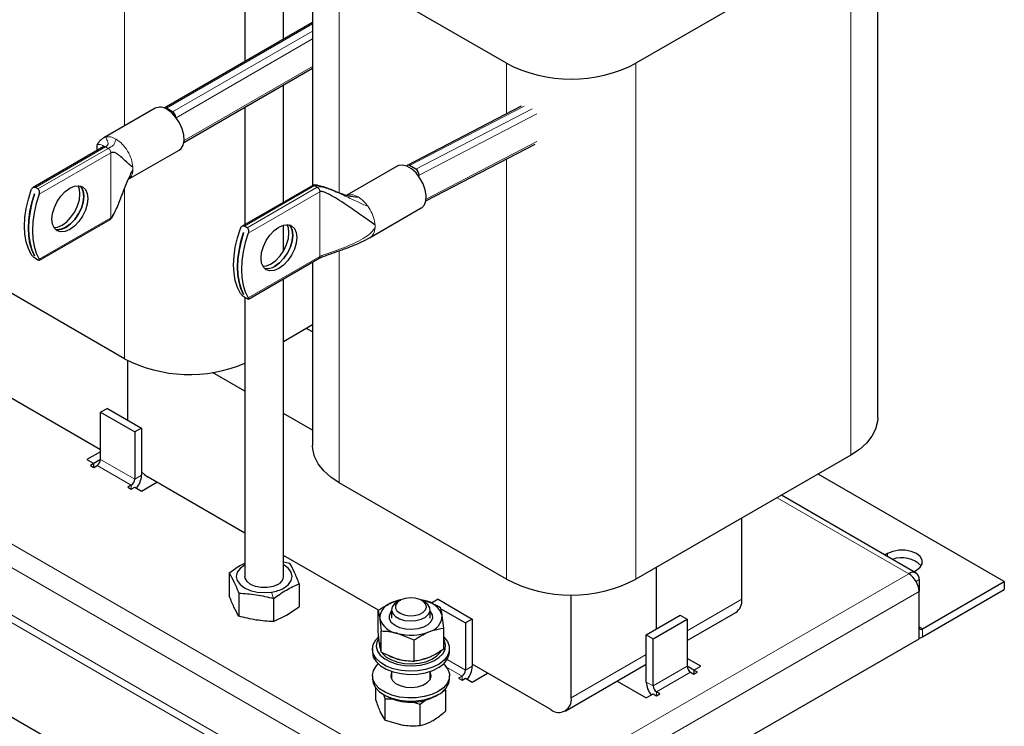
# Model space of a CAD drawing. Header units: millimetres. Extents: x 5 to 418, y 2 to 292.
# Tile 8 of 14: x 250 to 305, y 60 to 99. Entities that reach past the tile are written whole.
import ezdxf

# ---------------------------------------------------------------- set-up
doc = ezdxf.new("R2010")
doc.units = ezdxf.units.MM

msp = doc.modelspace()

# ---------------------------------------------------------------- linework, layer by layer
at = {"color": 7, "linetype": 'Continuous', "lineweight": 25}
for p, q in [((262.8968, 110.7597), (262.8968, 96.5143)), ((265.0301, 97.7459), (265.0301, 109.5282)), ((297.8801, 76.8057), (297.8801, 105.3302)), ((266.6278, 103.8062), (266.6278, 89.6398)), ((296.3961, 103.262), (284.5167, 96.4041)), ((277.3514, 96.4041), (268.1118, 101.738)), ((266.6278, 98.6682), (258.4206, 93.9303)), ((259.5168, 92.0312), (266.6278, 96.1363)), ((265.0301, 88.7174), (265.0301, 95.214)), ((257.9227, 93.9164), (255.0942, 92.2836)), ((258.8912, 93.7199), (258.5518, 93.9158)), ((262.8968, 93.9824), (262.8968, 87.4859)), ((278.1657, 94.0352), (271.869, 90.7619)), ((255.0867, 91.7961), (251.1802, 89.5409)), ((256.4275, 89.9742), (259.2559, 91.607)), ((272.8987, 88.7977), (278.9466, 91.9416)), ((271.3106, 90.7144), (268.5317, 89.1102)), ((271.8437, 90.7432), (271.807, 90.7101)), ((272.3407, 90.5523), (272.0013, 90.7482)), ((251.4513, 89.4614), (251.3067, 89.5448)), ((266.6455, 89.65), (262.7387, 87.3946)), ((251.2631, 89.1869), (251.265, 89.1858)), ((269.8154, 86.7721), (272.6438, 88.405)), ((251.5289, 85.5176), (255.4357, 87.773)), ((263.0101, 87.3152), (262.8655, 87.3987)), ((265.0301, 86.0355), (265.0301, 87.459)), ((262.8219, 87.0407), (262.8238, 87.0397)), ((251.2641, 85.7688), (251.2631, 85.7683)), ((251.265, 85.7672), (251.2631, 85.7683)), ((251.3067, 85.6254), (251.4513, 85.542)), ((263.088, 83.3717), (266.9945, 85.6269)), ((266.9662, 85.6178), (266.9944, 85.6271)), ((256.2324, 80.0713), (246.9929, 85.4052)), ((266.6278, 85.4152), (266.6278, 75.2817)), ((265.0301, 68.0304), (265.0301, 84.4929)), ((262.8229, 83.6227), (262.8219, 83.6222)), ((262.8238, 83.6211), (262.8219, 83.6222)), ((262.8655, 83.4793), (263.0101, 83.3958)), ((262.8968, 83.4612), (262.8968, 68.0304)), ((266.6278, 81.936), (265.0301, 81.0137)), ((266.6278, 81.5588), (266.3012, 81.7474)), ((254.9125, 75.0404), (244.2883, 81.1736)), ((256.421, 76.6737), (256.421, 79.9679)), ((270.9403, 48.1528), (217.3887, 79.0675)), ((262.8968, 78.27), (261.0959, 79.3096)), ((255.2896, 77.3268), (254.9125, 77.1091)), ((255.2896, 77.3268), (257.1753, 76.2383)), ((254.9125, 74.4962), (254.9125, 77.1091)), ((254.9125, 77.1091), (256.7981, 76.0206)), ((266.6278, 76.1161), (265.0301, 77.0384)), ((257.1753, 76.2383), (256.7981, 76.0206)), ((257.1753, 76.2383), (257.1753, 73.6253)), ((256.7981, 76.0206), (256.7981, 73.4076)), ((254.9125, 74.9316), (254.1583, 74.4961)), ((296.3961, 74.7375), (284.5167, 67.8796)), ((254.1583, 74.4961), (254.5354, 74.2784)), ((254.5354, 74.2784), (254.3468, 74.1696)), ((254.3468, 74.1696), (254.5354, 74.0607)), ((254.9125, 74.4961), (254.5354, 74.2784)), ((254.5354, 74.0607), (254.5354, 74.2784)), ((254.5354, 74.0607), (254.724, 74.1696)), ((262.8968, 70.4312), (257.5524, 73.5165)), ((304.8814, 67.7466), (294.5838, 73.6913)), ((256.6096, 73.081), (256.421, 72.9722)), ((256.421, 72.9722), (256.6096, 72.8633)), ((256.6096, 72.8633), (256.7981, 72.9722)), ((256.7981, 72.9722), (257.1753, 72.7545)), ((257.1753, 72.7545), (258.0238, 73.2443)), ((277.3514, 67.8796), (268.1118, 73.2135)), ((300.0016, 68.2222), (292.5559, 72.5205)), ((290.3621, 66.7677), (290.3621, 71.2541)), ((270.2825, 66.1675), (265.0301, 69.1996)), ((298.4232, 69.2978), (298.2808, 69.2156)), ((265.3787, 68.7479), (265.0301, 68.823)), ((262.0302, 68.23), (262.0302, 66.9483)), ((285.6481, 65.1351), (285.6481, 68.5328)), ((299.8836, 68.2903), (300.0259, 68.3725)), ((265.8968, 67.6319), (265.8968, 66.3502)), ((300.1673, 67.8559), (300.1673, 67.2028)), ((300.3559, 65.1341), (304.8814, 67.7466)), ((304.8814, 67.7466), (304.8814, 67.3111)), ((262.5482, 67.1139), (262.5482, 65.8323)), ((280.934, 61.325), (280.934, 67.023)), ((300.1673, 64.5899), (300.1673, 67.2028)), ((300.3559, 64.6986), (304.8814, 67.3111)), ((264.4815, 66.8149), (264.4815, 65.5332)), ((271.4619, 66.7066), (271.3173, 66.6231)), ((272.8056, 66.6951), (272.6233, 66.7372)), ((272.6688, 66.7129), (272.8056, 66.6951)), ((272.826, 66.6231), (272.6814, 66.7066)), ((273.5801, 66.7679), (273.203, 66.5502)), ((273.5801, 66.7679), (275.4658, 65.6794)), ((264.4815, 65.5332), (265.1891, 65.8831)), ((265.1891, 65.8831), (265.8968, 66.3502)), ((270.2585, 64.989), (270.2585, 66.1515)), ((270.2585, 66.1515), (270.3448, 65.7023)), ((271.005, 66.1877), (271.005, 65.7264)), ((273.1383, 65.7264), (273.1383, 66.1877)), ((273.7272, 66.2476), (275.0886, 65.4617)), ((273.8848, 65.1729), (273.7985, 65.8749)), ((285.0824, 64.8086), (286.968, 65.8971)), ((286.968, 65.8971), (287.3451, 65.6794)), ((287.3451, 64.4848), (290.0307, 66.0351)), ((275.4658, 65.6794), (275.0886, 65.4617)), ((275.0886, 65.4617), (275.0886, 62.8488)), ((275.4658, 65.6794), (275.4658, 63.0665)), ((285.4595, 64.5909), (287.3451, 65.6794)), ((287.3451, 65.6794), (287.3451, 63.0665)), ((270.4311, 63.8378), (270.4311, 65.0003)), ((272.2442, 64.5111), (271.3377, 64.8821)), ((273.8848, 64.0104), (273.8848, 65.1729)), ((285.0824, 62.1956), (285.0824, 64.8086)), ((285.0824, 64.8086), (285.4595, 64.5909)), ((270.3383, 64.3733), (270.3383, 64.1991)), ((270.3383, 64.3733), (270.3448, 64.287)), ((270.4311, 63.8378), (270.3448, 64.287)), ((272.2442, 63.3486), (272.2442, 64.5111)), ((276.7857, 51.0919), (300.1673, 64.5899)), ((285.4595, 61.9779), (285.4595, 64.5909)), ((269.9383, 64.0249), (269.9383, 63.8507)), ((270.3383, 64.1991), (270.3652, 64.0235)), ((270.4311, 63.8378), (271.3377, 63.4668)), ((274.205, 63.8507), (274.205, 64.0249)), ((279.8027, 60.6716), (275.4658, 63.1753)), ((280.6026, 60.5924), (285.0824, 63.1786)), ((288.0994, 63.0664), (287.3451, 63.5019)), ((271.005, 62.7841), (271.005, 62.3471)), ((273.1383, 62.3471), (273.1383, 62.7841)), ((275.4658, 62.1956), (276.3143, 62.6854)), ((287.7223, 62.8487), (287.3451, 63.0664)), ((287.5337, 62.7399), (287.7223, 62.631)), ((287.7223, 62.8487), (288.0994, 63.0664)), ((287.9108, 62.7399), (287.7223, 62.8487)), ((287.7223, 62.8487), (287.7223, 62.631)), ((287.7223, 62.631), (287.9108, 62.7399)), ((269.9383, 62.5442), (269.9383, 62.37)), ((271.005, 62.393), (270.9931, 62.37)), ((273.1502, 62.37), (273.1383, 62.393)), ((274.205, 62.37), (274.205, 62.5442)), ((274.9001, 62.5222), (274.7115, 62.4133)), ((274.7115, 62.4133), (274.9001, 62.3045)), ((274.9001, 62.3045), (275.0886, 62.4133)), ((275.0886, 62.4133), (275.4658, 62.1956)), ((283.4768, 62.2517), (285.0824, 61.3248)), ((270.1384, 61.206), (270.1384, 61.8493)), ((274.0049, 60.6079), (274.0049, 61.7704)), ((285.0824, 61.3248), (285.4595, 61.5425)), ((285.4595, 61.5425), (285.6481, 61.4336)), ((285.8366, 61.5425), (285.6481, 61.6513)), ((285.6481, 61.4336), (285.8366, 61.5425)), ((270.5629, 61.4993), (270.7138, 61.4122)), ((270.5645, 61.4984), (270.6564, 61.2524)), ((270.6564, 60.0899), (270.6564, 61.2524)), ((271.1407, 61.2453), (270.6564, 61.2524)), ((272.5897, 60.9534), (272.098, 61.0937)), ((272.92, 61.2173), (272.5897, 60.9534)), ((273.4295, 61.4122), (273.5804, 61.4993)), ((270.6564, 60.0899), (270.3974, 60.5215)), ((272.5897, 59.7908), (272.5897, 60.9534)), ((270.6564, 60.0899), (271.623, 59.814))]:
    msp.add_line(p, q, dxfattribs=at)
at = {"color": 7, "linetype": 'Continuous', "lineweight": 18}
for p, q in [((256.2324, 92.9407), (256.2324, 103.304)), ((296.3961, 74.7375), (296.3961, 103.262)), ((268.1118, 89.2545), (268.1118, 101.738)), ((258.5518, 93.9158), (266.6278, 98.578)), ((258.8912, 93.7199), (266.6278, 98.1862)), ((259.0878, 93.398), (266.6278, 97.7507)), ((277.3514, 93.6119), (277.3514, 96.4041)), ((284.5167, 67.8796), (284.5167, 96.4041)), ((259.5288, 92.1283), (266.6278, 96.2265)), ((272.0013, 90.7482), (278.3253, 94.0357)), ((272.3407, 90.5523), (278.7675, 93.8932)), ((272.5199, 90.2205), (279.0296, 93.6045)), ((255.0917, 92.2822), (255.2067, 92.3296)), ((272.9143, 88.8995), (279.0296, 92.0784)), ((251.3067, 89.5448), (255.1889, 91.786)), ((255.3335, 91.7025), (251.4513, 89.4614)), ((255.115, 91.8052), (255.0868, 91.7959)), ((255.3335, 91.7025), (255.1889, 91.786)), ((255.478, 91.4521), (251.517, 89.1654)), ((255.478, 87.8666), (255.478, 91.4521)), ((277.3514, 67.8796), (277.3514, 91.1123)), ((272.5166, 90.1412), (272.5199, 90.2205)), ((256.2324, 80.0713), (256.2324, 89.4624)), ((262.8655, 87.3987), (266.7477, 89.6398)), ((266.8923, 89.5564), (263.0101, 87.3152)), ((267.0369, 89.306), (263.0758, 87.0193)), ((266.8923, 89.5564), (266.7477, 89.6398)), ((267.0369, 85.7205), (267.0369, 89.306)), ((269.7029, 88.4878), (269.8179, 88.3076)), ((251.517, 85.5799), (255.478, 87.8666)), ((268.1118, 73.2135), (268.1118, 86.0365)), ((276.22, 54.6846), (222.6684, 85.5993)), ((263.0758, 83.4338), (267.0369, 85.7205)), ((275.6543, 53.7048), (222.1028, 84.6195)), ((275.4658, 50.7653), (221.9142, 81.68)), ((275.6543, 51.0919), (222.1028, 82.0066)), ((254.724, 74.1696), (256.6096, 73.081)), ((256.7981, 73.4076), (254.9125, 74.4962)), ((256.7981, 73.4076), (257.1753, 73.6253)), ((256.6096, 73.081), (256.6096, 72.8633)), ((299.6017, 68.1826), (292.3216, 72.3853)), ((298.4232, 69.1334), (298.4232, 69.2978)), ((276.22, 54.6846), (299.6017, 68.1826)), ((300.1673, 67.8559), (300.0017, 67.7603)), ((264.3638, 67.168), (264.4815, 66.8149)), ((276.7857, 53.7048), (300.1673, 67.2028)), ((287.3451, 65.026), (290.3621, 66.7677)), ((300.3559, 65.1341), (300.1673, 65.243)), ((300.3559, 65.1341), (300.3559, 64.6986)), ((280.934, 61.325), (285.0824, 63.7198)), ((275.0886, 62.8488), (274.078, 63.4322)), ((274.0405, 63.0184), (274.9001, 62.5222)), ((275.0886, 62.8488), (275.4658, 63.0665)), ((287.3451, 63.0665), (285.4595, 61.9779)), ((285.6481, 61.6513), (287.5337, 62.7399)), ((274.9001, 62.5222), (274.9001, 62.3045)), ((285.4595, 61.9779), (285.0824, 62.1956)), ((285.6481, 61.6513), (285.6481, 61.4336))]:
    msp.add_line(p, q, dxfattribs=at)
at = {"color": 7, "linetype": 'Continuous', "lineweight": 25, "flags": 128}
for points in [[(259.2559, 91.607), (259.3595, 91.6892), (259.4777, 91.8843), (259.5299, 92.1444), (259.5124, 92.4503), (259.4264, 92.7793), (259.2783, 93.107), (259.0792, 93.4091), (258.8437, 93.6632), (258.5893, 93.8504)], [(272.6438, 88.405), (272.6662, 88.4188), (272.8143, 88.5756), (272.9003, 88.8053), (272.9178, 89.091), (272.8655, 89.4114), (272.7474, 89.7429), (272.5722, 90.0607), (272.3528, 90.3414), (272.1056, 90.5642), (271.8488, 90.7124), (271.6016, 90.7751), (271.3822, 90.7477), (271.3106, 90.7144)], [(251.0833, 85.8303), (250.9206, 86.162), (250.8027, 86.5388), (250.7313, 86.9555), (250.7074, 87.4061), (250.7313, 87.8843), (250.8027, 88.3834), (250.9206, 88.8963), (251.0833, 89.4158)], [(253.2153, 89.4963), (253.4715, 89.6052), (253.7103, 89.6288), (253.9153, 89.5655), (254.0726, 89.4196), (254.1715, 89.201), (254.2052, 88.9246), (254.1715, 88.6092), (254.0726, 88.2764), (253.9153, 87.9489), (253.7103, 87.6488), (253.4715, 87.3968), (253.2153, 87.2099), (252.9591, 87.101), (252.7203, 87.0774), (252.5153, 87.1407), (252.358, 87.2866), (252.2591, 87.5052), (252.2253, 87.7816), (252.2591, 88.097), (252.358, 88.4298), (252.5153, 88.7573), (252.7203, 89.0574), (252.9591, 89.3094), (253.2153, 89.4963)], [(252.3436, 87.3254), (252.5254, 87.3513), (252.7816, 87.4603), (253.0378, 87.6472), (253.2766, 87.8992), (253.4816, 88.1992), (253.6389, 88.5268), (253.7378, 88.8596), (253.7715, 89.1749), (253.7378, 89.4513), (253.6639, 89.6311)], [(253.7978, 89.6137), (253.8548, 89.5453), (253.9537, 89.3267), (253.9874, 89.0503), (253.9537, 88.735), (253.8548, 88.4022), (253.6975, 88.0746), (253.4925, 87.7746), (253.2537, 87.5225), (252.9975, 87.3357), (252.7413, 87.2267), (252.5025, 87.2031), (252.415, 87.2183)], [(252.4158, 87.2175), (252.5044, 87.202), (252.7432, 87.2256), (252.9994, 87.3346), (253.2556, 87.5214), (253.4943, 87.7735), (253.6994, 88.0735), (253.8567, 88.4011), (253.9556, 88.7339), (253.9893, 89.0492), (253.9556, 89.3256), (253.8567, 89.5442), (253.7989, 89.6134)], [(251.2631, 85.7683), (251.1159, 86.0912), (251.0093, 86.4542), (250.9449, 86.8526), (250.9233, 87.2814), (250.9449, 87.7351), (251.0093, 88.208), (251.1159, 88.6939), (251.2631, 89.1869)], [(251.265, 89.1858), (251.1177, 88.6929), (251.0112, 88.2069), (250.9468, 87.734), (250.9252, 87.2803), (250.9468, 86.8516), (251.0112, 86.4531), (251.1177, 86.0901), (251.265, 85.7672)], [(251.517, 89.1654), (251.3543, 88.6459), (251.2364, 88.133), (251.165, 87.6339), (251.1411, 87.1557), (251.165, 86.7051), (251.2364, 86.2884), (251.3543, 85.9116), (251.517, 85.5799)], [(262.6421, 83.6842), (262.4794, 84.0159), (262.3615, 84.3927), (262.2902, 84.8093), (262.2662, 85.2599), (262.2902, 85.7382), (262.3615, 86.2372), (262.4794, 86.7502), (262.6421, 87.2697)], [(264.7741, 85.0638), (264.5179, 84.9549), (264.2791, 84.9312), (264.0741, 84.9945), (263.9168, 85.1405), (263.8179, 85.3591), (263.7842, 85.6355), (263.8179, 85.9508), (263.9168, 86.2836), (264.0741, 86.6112), (264.2791, 86.9112), (264.5179, 87.1633), (264.7741, 87.3501), (265.0303, 87.4591), (265.2691, 87.4827), (265.4741, 87.4194), (265.6314, 87.2735), (265.7303, 87.0549), (265.7641, 86.7785), (265.7303, 86.4631), (265.6314, 86.1303), (265.4741, 85.8027), (265.2691, 85.5027), (265.0303, 85.2507), (264.7741, 85.0638)], [(264.3404, 85.3142), (264.5966, 85.5011), (264.8354, 85.7531), (265.0404, 86.0531), (265.1977, 86.3807), (265.2966, 86.7135), (265.3304, 87.0288), (265.2966, 87.3052), (265.2228, 87.485)], [(265.3566, 87.4676), (265.4136, 87.3992), (265.5125, 87.1806), (265.5463, 86.9042), (265.5125, 86.5888), (265.4136, 86.256), (265.2563, 85.9285), (265.0513, 85.6284), (264.8125, 85.3764), (264.5563, 85.1895)], [(264.5582, 85.1885), (264.8144, 85.3753), (265.0532, 85.6274), (265.2582, 85.9274), (265.4155, 86.255), (265.5144, 86.5878), (265.5482, 86.9031), (265.5144, 87.1795), (265.4155, 87.3981), (265.3577, 87.4673)], [(262.8219, 83.6222), (262.6747, 83.9451), (262.5682, 84.3081), (262.5037, 84.7065), (262.4821, 85.1353), (262.5037, 85.589), (262.5682, 86.0618), (262.6747, 86.5478), (262.8219, 87.0407)], [(262.8238, 87.0397), (262.6766, 86.5467), (262.5701, 86.0608), (262.5056, 85.5879), (262.484, 85.1342), (262.5056, 84.7054), (262.5701, 84.307), (262.6766, 83.944), (262.8238, 83.6211)], [(263.0758, 87.0193), (262.9131, 86.4998), (262.7952, 85.9869), (262.7238, 85.4878), (262.6999, 85.0096), (262.7238, 84.559), (262.7952, 84.1423), (262.9131, 83.7655), (263.0758, 83.4338)], [(263.8918, 85.1793), (264.0842, 85.2052), (264.3404, 85.3142)], [(297.8801, 76.8057), (297.8672, 76.597), (297.7643, 76.184), (297.5606, 75.7835), (297.2603, 75.4039), (296.8695, 75.0529), (296.3961, 74.7375)], [(268.1118, 73.2135), (267.6384, 73.5289), (267.2476, 73.88), (266.9473, 74.2596), (266.7436, 74.66), (266.6408, 75.0731), (266.6278, 75.2817)], [(257.1753, 73.8089), (257.3317, 73.669), (257.5524, 73.5165)], [(300.0259, 68.3725), (300.2343, 68.5381), (300.3439, 68.7328), (300.3439, 68.9375), (300.2343, 69.1322), (300.0259, 69.2978), (299.7391, 69.4181), (299.4018, 69.4814), (299.0472, 69.4814), (298.71, 69.4181), (298.4232, 69.2978)], [(262.8968, 68.677), (262.8698, 68.6618), (262.624, 68.4769), (262.4695, 68.2615), (262.4168, 68.0304), (262.4695, 67.7993), (262.624, 67.584), (262.8698, 67.3991), (263.1901, 67.2572), (263.5632, 67.168), (263.9635, 67.1376), (264.3638, 67.168)], [(265.0571, 67.3991), (265.3029, 67.584), (265.4574, 67.7993), (265.5101, 68.0304), (265.4574, 68.2615), (265.3029, 68.4769), (265.0571, 68.6618), (265.0301, 68.677)], [(264.7177, 67.595), (264.4477, 67.4818), (264.1303, 67.4222), (263.7966, 67.4222), (263.4792, 67.4818), (263.2092, 67.595), (263.0131, 67.7509), (262.9099, 67.9341), (262.8968, 68.0304)], [(271.3173, 66.6231), (271.1663, 66.5134), (271.0403, 66.3448), (271.0059, 66.1624), (271.0662, 65.9822), (271.2158, 65.8202), (271.4415, 65.6909), (271.7232, 65.6057), (272.0358, 65.5723), (272.3516, 65.5936), (272.6426, 65.6676), (272.8828, 65.7878), (273.0509, 65.9436), (273.132, 66.1211), (273.1189, 66.3045), (273.0128, 66.4775), (272.826, 66.6231)], [(271.5068, 66.7307), (271.3259, 66.6045), (271.2258, 66.4512), (271.2174, 66.2874), (271.3016, 66.131), (271.4692, 65.9987), (271.7021, 65.9051), (271.975, 65.8602), (272.2584, 65.8689), (272.5216, 65.9302), (272.736, 66.0375), (272.8784, 66.1792), (272.9334, 66.34), (272.895, 66.5023), (272.7674, 66.6487), (272.5644, 66.7631), (272.308, 66.8334), (272.026, 66.8517), (271.7489, 66.8163), (271.5068, 66.7307)], [(273.1383, 66.1044), (273.1419, 66.1002), (273.2507, 65.9135), (273.2639, 65.7167), (273.1805, 65.5257), (273.0073, 65.356), (272.7583, 65.2214), (272.4537, 65.1327), (272.1181, 65.0971), (271.7787, 65.1176), (271.4631, 65.1924), (271.1968, 65.3155), (271.0013, 65.477), (270.8926, 65.6637), (270.8794, 65.8605), (270.9628, 66.0515), (271.005, 66.1044)], [(273.8848, 64.6738), (273.8873, 64.6715), (274.0856, 64.4311), (274.1898, 64.1716), (274.1949, 63.9053), (274.1007, 63.6446), (273.9117, 63.4017), (273.6366, 63.1879), (273.2884, 63.0133), (272.8832, 62.8859), (272.4401, 62.8118), (271.9798, 62.7945), (271.5238, 62.8346), (271.0934, 62.9305), (270.7087, 63.0774), (270.3878, 63.2687), (270.1455, 63.4954), (269.9934, 63.7468), (269.9384, 64.0112), (269.9832, 64.2762), (270.1256, 64.5295), (270.2925, 64.7045)], [(270.2817, 64.6001), (270.1835, 64.4001), (270.1533, 64.1525), (270.2194, 63.9072), (270.3783, 63.6766), (270.6222, 63.4722), (270.9387, 63.3042), (271.3121, 63.1811), (271.7235, 63.1091), (272.1524, 63.0917), (272.5772, 63.1298), (272.9767, 63.2216), (273.3308, 63.3623), (273.6218, 63.5451), (273.835, 63.7606), (273.9598, 63.9981), (273.9899, 64.2457), (273.9239, 64.4909), (273.8848, 64.5636)], [(300.1673, 64.6271), (300.2455, 64.6475), (300.3559, 64.6986)], [(269.9383, 63.8507), (269.9384, 63.837), (269.9934, 63.5726), (270.1455, 63.3212), (270.3878, 63.0945), (270.7087, 62.9032), (271.0934, 62.7563), (271.5238, 62.6604), (271.9798, 62.6203), (272.4401, 62.6376), (272.8832, 62.7117), (273.2884, 62.8391), (273.6366, 63.0137), (273.9117, 63.2275), (274.1007, 63.4704), (274.1949, 63.7311), (274.205, 63.8507)], [(270.4733, 63.8119), (270.5007, 63.7762), (270.712, 63.5784), (270.9966, 63.4142), (271.3391, 63.2922), (271.7211, 63.2191), (272.1221, 63.1989), (272.5203, 63.2325), (272.8943, 63.3183), (273.224, 63.4516), (273.4915, 63.6251), (273.6825, 63.8296), (273.7365, 63.9206)], [(273.5801, 61.6734), (273.2206, 61.5065), (272.8073, 61.3882), (272.3596, 61.3239), (271.8985, 61.3167), (271.4455, 61.3669), (271.0217, 61.4722), (270.647, 61.6275), (270.339, 61.8257), (270.1119, 62.0576), (269.9765, 62.3121), (269.9391, 62.5776), (270.0014, 62.8414), (270.1604, 63.0914), (270.2631, 63.1975)], [(272.7617, 63.4553), (272.8943, 63.4925), (273.1786, 63.6033)], [(273.8801, 63.1975), (273.9287, 63.1503), (274.111, 62.9057), (274.1979, 62.6442), (274.1854, 62.378), (274.0741, 62.1195), (273.8691, 61.8809), (273.5801, 61.6734)], [(271.005, 62.7414), (270.9712, 62.6644), (270.9587, 62.4718), (271.0451, 62.2857), (271.2227, 62.1225), (271.4758, 61.9968), (271.7818, 61.9197), (272.1135, 61.8981), (272.4416, 61.9339), (272.7367, 62.024), (272.9728, 62.1603), (273.1288, 62.3307), (273.1909, 62.52), (273.1535, 62.7116), (273.1383, 62.7414)], [(269.9383, 62.37), (269.9765, 62.1379), (270.1119, 61.8834), (270.339, 61.6515), (270.647, 61.4533), (271.0217, 61.298), (271.4455, 61.1927), (271.8985, 61.1425), (272.3596, 61.1498), (272.8073, 61.214), (273.2206, 61.3323), (273.5801, 61.4992)]]:
    msp.add_lwpolyline(points, dxfattribs=at)
at = {"color": 7, "linetype": 'Continuous', "lineweight": 25}
for centre, radius, start, end in [((280.934, 103.2839), 7.7567, 242.49143, 297.50857), ((258.1994, 93.3125), 0.6644, 54.07057, 114.61897), ((258.4733, 93.8058), 0.1351, 54.50112, 112.95634), ((258.6676, 93.3723), 0.4133, 5.09612, 57.25301), ((271.9256, 90.6492), 0.1246, 52.58375, 131.31), ((272.1268, 90.2224), 0.3932, 359.72406, 57.0284), ((264.1273, 85.8143), 0.7579, 258.31497, 304.47708), ((264.1294, 85.8127), 0.7574, 258.20835, 304.48781), ((259.835, 87.0531), 7.8564, 242.70672, 292.93724), ((254.5031, 74.5148), 0.4098, 302.60548, 357.39452), ((255.9488, 73.6824), 1.2278, 321.08035, 357.33832), ((256.3887, 73.4263), 0.4098, 302.60548, 357.39452), ((299.2107, 67.5423), 1.5257, 44.80246, 109.82816), ((299.8225, 67.9119), 0.3494, 350.78596, 129.20329), ((298.9392, 67.1469), 1.2294, 2.60548, 57.39452), ((264.5137, 68.0712), 0.518, 293.19076, 355.4891), ((280.934, 74.7594), 7.7567, 242.49143, 297.50857), ((264.0843, 69.1621), 2.0136, 277.97733, 298.88884), ((271.2902, 65.6872), 0.9455, 102.92102, 179.08471), ((271.9795, 64.336), 2.4448, 100.83308, 111.61831), ((272.6409, 65.4847), 1.2216, 18.6293, 82.25237), ((289.601, 66.6708), 0.7672, 304.05635, 7.25583), ((272.8531, 65.89), 0.9455, 282.92102, 359.08471), ((271.5023, 66.0925), 1.2216, 198.6293, 262.25237), ((272.0668, 67.6123), 2.8259, 255.04675, 290.67462), ((300.2823, 65.2243), 0.1165, 170.78596, 309.20329), ((271.9781, 65.7671), 2.3879, 242.65645, 264.4876), ((274.6792, 62.8674), 0.4098, 302.60548, 357.39452), ((274.2393, 63.1235), 1.2278, 321.08035, 357.33832), ((287.7545, 63.0851), 0.4098, 182.60548, 237.39452), ((273.1542, 62.4644), 1.055, 293.81015, 354.86971), ((286.3088, 62.2526), 1.2278, 182.66168, 218.91965), ((285.8689, 61.9966), 0.4098, 182.60548, 237.39452), ((272.0716, 64.0088), 2.9302, 242.39293, 297.6017), ((280.2443, 61.2131), 0.6987, 230.79671, 9.21404)]:
    msp.add_arc(centre, radius, start, end, dxfattribs=at)
at = {"color": 7, "linetype": 'Continuous', "lineweight": 18}
for centre in [(255.4471, 90.5857), (268.835, 87.3837)]:
    msp.add_arc(centre, 1.2566, 356.88145, 3.11855, dxfattribs=at)
at = {"color": 7, "linetype": 'Continuous', "lineweight": 25}
for points, knots in [([(255.0811, 92.2757), (255.0312, 92.2432), (254.9358, 92.1809), (254.8344, 92.0716), (254.7753, 91.992), (254.7506, 91.9549), (254.7358, 91.9312), (254.7243, 91.9116), (254.7122, 91.8901), (254.7105, 91.8859), (254.7093, 91.8828)], [0, 0, 0, 0, 0.2900425, 0.5554444, 0.6645988, 0.7145202, 0.7635734, 0.8142082, 0.8690025, 1, 1, 1, 1]), ([(254.7093, 91.8826), (254.7085, 91.8794), (254.7067, 91.8711), (254.6992, 91.7943), (254.6948, 91.6941), (254.6982, 91.5956), (254.699, 91.5723)], [0, 0, 0, 0, 0.0371579, 0.0950539, 0.7857624, 1, 1, 1, 1]), ([(256.7018, 90.654), (256.6205, 90.7145), (256.439, 90.8495), (256.2193, 91.0686), (256.0128, 91.2589), (255.8356, 91.3933), (255.7127, 91.4603), (255.6144, 91.4815), (255.5484, 91.4831), (255.4997, 91.4616), (255.478, 91.4521)], [0, 0, 0, 0, 0.1790662, 0.39974, 0.6271622, 0.7639389, 0.8789062, 0.9277537, 0.9679085, 1, 1, 1, 1]), ([(255.478, 87.8666), (255.4976, 87.8815), (255.541, 87.9146), (255.6008, 87.9975), (255.702, 88.1655), (255.888, 88.5733), (256.129, 89.1945), (256.3908, 89.9041), (256.6055, 90.3273), (256.7018, 90.5173)], [0, 0, 0, 0, 0.0288273, 0.0641723, 0.1066839, 0.2327933, 0.5179774, 0.7836167, 1, 1, 1, 1]), ([(251.0833, 89.4158), (251.0947, 89.441), (251.1175, 89.4914), (251.174, 89.5427), (251.236, 89.5648), (251.2815, 89.5582), (251.3025, 89.547), (251.3067, 89.5448)], [0, 0, 0, 0, 0.2522024, 0.50481129, 0.74260605, 0.94891811, 1, 1, 1, 1]), ([(251.517, 89.1654), (251.5244, 89.1929), (251.5393, 89.2479), (251.5345, 89.3346), (251.5087, 89.4074), (251.4757, 89.446), (251.4553, 89.4588), (251.4513, 89.4614)], [0, 0, 0, 0, 0.2522024, 0.5048113, 0.7426061, 0.9489181, 1, 1, 1, 1]), ([(266.9116, 89.6505), (266.8972, 89.6555), (266.8432, 89.6743), (266.7703, 89.6798), (266.6957, 89.6731), (266.6636, 89.6585), (266.6485, 89.6516)], [0, 0, 0, 0, 0.1675383, 0.6262247, 0.823128, 1, 1, 1, 1]), ([(266.7477, 89.6398), (266.7827, 89.6506), (266.8633, 89.6755), (267.0554, 89.6412), (267.4266, 89.5254), (267.9525, 89.311), (268.5524, 89.0651), (268.9652, 89.0308), (269.1487, 89.0156)], [0, 0, 0, 0, 0.0491307, 0.1134853, 0.2437476, 0.5312154, 0.791576, 1, 1, 1, 1]), ([(270.0897, 87.452), (269.993, 87.5219), (269.775, 87.6796), (269.2202, 88.0814), (268.6271, 88.4961), (268.0331, 88.8831), (267.6168, 89.1268), (267.3262, 89.2707), (267.1593, 89.315), (267.0884, 89.3241), (267.0528, 89.3116), (267.0369, 89.306)], [0, 0, 0, 0, 0.1232487, 0.2780448, 0.5554385, 0.708813, 0.841775, 0.9411015, 0.9650576, 0.9843778, 1, 1, 1, 1]), ([(255.4327, 87.7714), (255.4485, 87.7831), (255.5223, 87.8377), (255.5829, 87.9422), (255.621, 88.0301), (255.6271, 88.0441)], [0, 0, 0, 0, 0.1866509, 0.8699326, 1, 1, 1, 1]), ([(262.8655, 87.3987), (262.8501, 87.4052), (262.8192, 87.4182), (262.768, 87.4111), (262.7184, 87.3847), (262.6722, 87.3376), (262.6524, 87.2928), (262.6421, 87.2697)], [0, 0, 0, 0, 0.1815362, 0.3626797, 0.5539617, 0.7696639, 1, 1, 1, 1]), ([(263.0101, 87.3152), (263.024, 87.3048), (263.0519, 87.2839), (263.0799, 87.231), (263.0953, 87.1671), (263.0963, 87.0928), (263.0828, 87.0443), (263.0758, 87.0193)], [0, 0, 0, 0, 0.1815362, 0.3626797, 0.5539617, 0.7696639, 1, 1, 1, 1]), ([(266.9912, 85.6252), (266.9992, 85.6296), (267.0162, 85.639), (267.0621, 85.6604), (267.1656, 85.7031), (267.3479, 85.7693), (267.6775, 85.884), (268.1466, 86.0463), (268.7297, 86.265), (269.3012, 86.4987), (269.6658, 86.6931), (269.8272, 86.7792)], [0, 0, 0, 0, 0.010159, 0.0215114, 0.0492071, 0.1143009, 0.2041298, 0.3889767, 0.6089633, 0.8269155, 1, 1, 1, 1]), ([(251.3067, 85.6254), (251.2912, 85.635), (251.2603, 85.6541), (251.2092, 85.6936), (251.1595, 85.7378), (251.1134, 85.786), (251.0935, 85.8152), (251.0833, 85.8303)], [0, 0, 0, 0, 0.1815362, 0.3626797, 0.5539617, 0.7696639, 1, 1, 1, 1]), ([(251.4513, 85.542), (251.4652, 85.5346), (251.493, 85.5198), (251.521, 85.5136), (251.5364, 85.5202), (251.5374, 85.5412), (251.5239, 85.5667), (251.517, 85.5799)], [0, 0, 0, 0, 0.1815362, 0.3626797, 0.5539617, 0.7696639, 1, 1, 1, 1]), ([(262.6421, 83.6842), (262.6535, 83.6676), (262.6763, 83.6344), (262.7328, 83.5775), (262.7948, 83.5257), (262.8403, 83.4942), (262.8614, 83.4818), (262.8655, 83.4793)], [0, 0, 0, 0, 0.2522024, 0.5048113, 0.7426061, 0.9489181, 1, 1, 1, 1]), ([(263.0758, 83.4338), (263.0833, 83.4195), (263.0982, 83.3909), (263.0933, 83.3694), (263.0676, 83.3682), (263.0346, 83.382), (263.0141, 83.3936), (263.0101, 83.3958)], [0, 0, 0, 0, 0.2522024, 0.50481129, 0.74260605, 0.94891811, 1, 1, 1, 1]), ([(262.0302, 68.23), (262.2665, 68.402), (262.5554, 68.6122), (262.8442, 68.7506), (262.8968, 68.7758)], [0, 0, 0, 0, 0.8179751, 1, 1, 1, 1]), ([(265.8968, 67.6319), (265.8104, 67.8472), (265.6378, 68.2779), (265.4651, 68.5913), (265.3787, 68.7479)], [0, 0, 0, 0, 0.4999949, 1, 1, 1, 1]), ([(262.0302, 68.23), (262.1165, 68.0733), (262.2892, 67.7599), (262.4619, 67.3293), (262.5482, 67.1139)], [0, 0, 0, 0, 0.4999949, 1, 1, 1, 1]), ([(264.4815, 66.8149), (264.7178, 66.9806), (265.1896, 67.3116), (265.6613, 67.5252), (265.8968, 67.6319)], [0, 0, 0, 0, 0.5008729, 1, 1, 1, 1]), ([(262.5482, 67.1139), (262.8704, 67.0934), (263.5149, 67.0524), (264.1593, 66.894), (264.4815, 66.8149)], [0, 0, 0, 0, 0.4999949, 1, 1, 1, 1]), ([(262.5482, 65.8323), (262.4619, 65.9889), (262.2892, 66.3023), (262.1165, 66.733), (262.0302, 66.9483)], [0, 0, 0, 0, 0.4999949, 1, 1, 1, 1]), ([(270.2585, 66.1515), (270.3191, 66.1928), (270.5863, 66.375), (270.864, 66.5069), (271.0787, 66.6088)], [0, 0, 0, 0, 0.2269026, 1, 1, 1, 1]), ([(271.0787, 66.6088), (271.1467, 66.6358), (271.2909, 66.6931), (271.4314, 66.7172), (271.5057, 66.7299)], [0, 0, 0, 0, 0.4713749, 1, 1, 1, 1]), ([(272.8056, 66.6951), (272.8271, 66.6892), (273.1333, 66.6048), (273.4333, 66.4593), (273.7122, 66.3241)], [0, 0, 0, 0, 0.07021477, 1, 1, 1, 1]), ([(273.7985, 65.8749), (273.7965, 65.8884), (273.7673, 66.081), (273.7388, 66.2069), (273.7122, 66.3241)], [0, 0, 0, 0, 0.0702148, 1, 1, 1, 1]), ([(264.4815, 65.5332), (264.1593, 65.5537), (263.5149, 65.5947), (262.8704, 65.7531), (262.5482, 65.8323)], [0, 0, 0, 0, 0.4999949, 1, 1, 1, 1]), ([(270.3448, 65.7023), (270.3468, 65.6885), (270.376, 65.4924), (270.4045, 65.2374), (270.4311, 65.0003)], [0, 0, 0, 0, 0.07021477, 1, 1, 1, 1]), ([(270.3448, 64.287), (270.3427, 64.3008), (270.3136, 64.4969), (270.285, 64.7519), (270.2585, 64.989)], [0, 0, 0, 0, 0.0702148, 1, 1, 1, 1]), ([(271.3377, 64.8821), (271.3162, 64.8878), (271.01, 64.9686), (270.71, 64.985), (270.4311, 65.0003)], [0, 0, 0, 0, 0.0702148, 1, 1, 1, 1]), ([(272.2442, 64.5111), (272.3049, 64.5524), (272.5721, 64.7346), (272.8498, 64.8665), (273.0645, 64.9684)], [0, 0, 0, 0, 0.2269026, 1, 1, 1, 1]), ([(273.0645, 64.9684), (273.1324, 64.9942), (273.41, 65.0999), (273.6804, 65.1415), (273.8848, 65.1729)], [0, 0, 0, 0, 0.2443658, 1, 1, 1, 1]), ([(273.8848, 64.0104), (273.6804, 63.8769), (273.41, 63.7003), (273.1324, 63.582), (273.0645, 63.5531)], [0, 0, 0, 0, 0.7556342, 1, 1, 1, 1]), ([(271.3377, 63.4668), (271.3591, 63.4611), (271.6653, 63.3803), (271.9653, 63.3638), (272.2442, 63.3486)], [0, 0, 0, 0, 0.0702148, 1, 1, 1, 1]), ([(273.0645, 63.5531), (272.8498, 63.4818), (272.5721, 63.3895), (272.3049, 63.3561), (272.2442, 63.3486)], [0, 0, 0, 0, 0.7730974, 1, 1, 1, 1]), ([(274.0049, 61.7704), (273.9531, 61.7603), (273.8977, 61.7495), (273.8401, 61.7241), (273.8364, 61.7225)], [0, 0, 0, 0, 0.93537082, 1, 1, 1, 1]), ([(270.3974, 60.5215), (270.3912, 60.5349), (270.3038, 60.7251), (270.218, 60.9743), (270.1384, 61.206)], [0, 0, 0, 0, 0.07021477, 1, 1, 1, 1]), ([(273.2973, 60.0729), (273.4825, 60.1952), (273.7221, 60.3533), (273.9526, 60.5608), (274.0049, 60.6079)], [0, 0, 0, 0, 0.7730974, 1, 1, 1, 1]), ([(272.5897, 59.7908), (272.766, 59.8416), (272.9993, 59.9088), (273.2388, 60.0407), (273.2973, 60.0729)], [0, 0, 0, 0, 0.7556342, 1, 1, 1, 1]), ([(271.623, 59.814), (271.6459, 59.8105), (271.9724, 59.7618), (272.2922, 59.7769), (272.5897, 59.7908)], [0, 0, 0, 0, 0.07021477, 1, 1, 1, 1])]:
    msp.add_open_spline(points, degree=3, knots=knots, dxfattribs=at)
at = {"color": 7, "linetype": 'Continuous', "lineweight": 18}
for points, knots in [([(255.1889, 91.786), (255.2065, 91.7971), (255.2461, 91.8223), (255.2793, 91.8549), (255.3207, 91.9092), (255.3399, 92.0038), (255.302, 92.1145), (255.2298, 92.2257), (255.2138, 92.2974), (255.2067, 92.3296)], [0, 0, 0, 0, 0.0272343, 0.0611945, 0.1026355, 0.2274181, 0.513417, 0.7816372, 1, 1, 1, 1]), ([(255.7609, 92.2176), (255.7428, 92.1599), (255.7025, 92.0311), (255.6621, 91.9314), (255.6073, 91.8562), (255.5402, 91.8157), (255.4446, 91.7643), (255.3983, 91.7394), (255.3536, 91.7139), (255.3335, 91.7025)], [0, 0, 0, 0, 0.1417173, 0.3160344, 0.6142302, 0.8713012, 0.9224598, 0.9651733, 1, 1, 1, 1]), ([(255.0961, 91.7947), (255.0922, 91.807), (255.0791, 91.8476), (254.9906, 91.8816), (254.8821, 91.9135), (254.7633, 91.9231), (254.7271, 91.8964), (254.7096, 91.8834)], [0, 0, 0, 0, 0.0829394, 0.2754033, 0.4974144, 0.756364, 1, 1, 1, 1]), ([(256.7018, 90.5173), (256.6839, 90.3897), (256.6526, 90.1662), (256.5163, 90.0603), (256.4579, 90.0149)], [0, 0, 0, 0, 0.5709342, 1, 1, 1, 1]), ([(266.7477, 89.6398), (266.7286, 89.6486), (266.6903, 89.6662), (266.6604, 89.6554), (266.6455, 89.65)], [0, 0, 0, 0, 0.50005107, 1, 1, 1, 1]), ([(266.8923, 89.5564), (266.9149, 89.5647), (266.9657, 89.5834), (267.0654, 89.5775), (267.2583, 89.5445), (267.694, 89.3986), (268.3302, 89.1201), (269.0464, 88.7762), (269.4996, 88.5771), (269.7029, 88.4878)], [0, 0, 0, 0, 0.0272343, 0.0611945, 0.1026355, 0.2274181, 0.513417, 0.7816372, 1, 1, 1, 1]), ([(268.5572, 89.1015), (268.6357, 89.1246), (268.81, 89.176), (269.0286, 89.0725), (269.1487, 89.0156)], [0, 0, 0, 0, 0.450352, 1, 1, 1, 1]), ([(255.4357, 87.773), (255.4357, 87.773), (255.4513, 87.776), (255.4706, 87.8068), (255.4755, 87.8467), (255.478, 87.8666)], [0, 0, 0, 0, 0.0001021, 0.5000511, 1, 1, 1, 1]), ([(267.0369, 85.7205), (267.0528, 85.7288), (267.0884, 85.7474), (267.1593, 85.7763), (267.3262, 85.84), (267.6168, 85.9395), (268.0332, 86.0861), (268.5227, 86.2725), (269.0379, 86.497), (269.4958, 86.7523), (269.8608, 87.0104), (270.0184, 87.2204), (270.0897, 87.3153)], [0, 0, 0, 0, 0.0156142, 0.0349246, 0.0588685, 0.1581444, 0.2910388, 0.4443352, 0.6231372, 0.7913653, 0.9057056, 1, 1, 1, 1]), ([(266.9944, 85.6271), (266.9948, 85.6272), (267.0049, 85.6305), (267.0188, 85.6481), (267.0342, 85.6787), (267.036, 85.7066), (267.0369, 85.7205)], [0, 0, 0, 0, 0.0123902, 0.3415935, 0.6707967, 1, 1, 1, 1])]:
    msp.add_open_spline(points, degree=3, knots=knots, dxfattribs=at)
for points in [[(255.2067, 92.3296), (255.2919, 92.3404), (255.4624, 92.362), (255.6614, 92.2657), (255.7609, 92.2176)], [(255.7609, 92.2176), (255.8795, 92.1341), (256.1167, 91.967), (256.4201, 91.559), (256.6404, 91.0967), (256.6813, 90.8016), (256.7018, 90.654)], [(255.1889, 91.786), (255.1759, 91.7924), (255.1499, 91.8054), (255.1266, 91.8052), (255.115, 91.8052)], [(255.478, 91.4521), (255.4758, 91.4752), (255.4715, 91.5215), (255.4381, 91.596), (255.3903, 91.6622), (255.3524, 91.6891), (255.3335, 91.7025)], [(266.9662, 89.4903), (266.9546, 89.5038), (266.9313, 89.5308), (266.9053, 89.5478), (266.8923, 89.5564)], [(267.0369, 89.306), (267.0359, 89.3209), (267.0341, 89.3508), (267.0192, 89.3995), (266.9969, 89.4477), (266.9764, 89.4761), (266.9662, 89.4903)], [(269.1487, 89.0156), (269.2482, 88.9488), (269.4472, 88.8153), (269.6177, 88.597), (269.7029, 88.4878)], [(269.8179, 88.3076), (269.8907, 88.1634), (270.0362, 87.875), (270.0719, 87.593), (270.0897, 87.452)], [(270.0897, 87.3153), (270.0719, 87.1949), (270.0362, 86.9541), (269.8907, 86.8338), (269.8179, 86.7736)]]:
    msp.add_open_spline(points, degree=3, dxfattribs=at)

doc.saveas('drawing.dxf')
